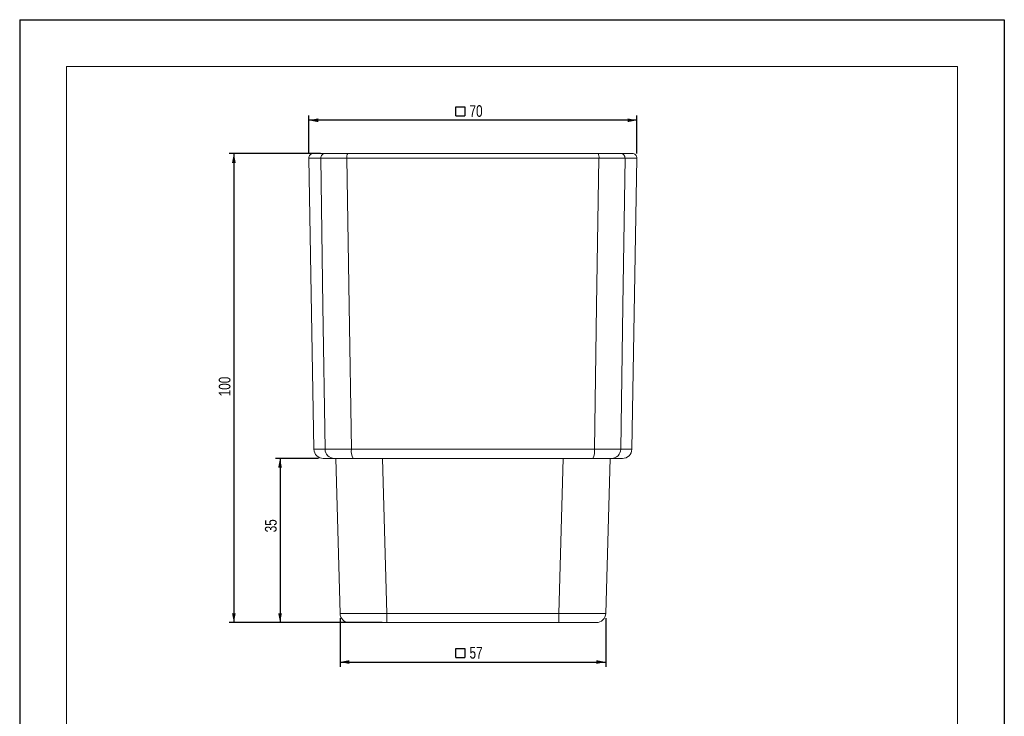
# Model space of a CAD drawing. Header units: millimetres. Extents: x 0 to 210, y 0 to 297.
# Tile 2 of 2: x 0 to 210, y 148 to 297. Entities that reach past the tile are written whole.
import ezdxf

# ---------------------------------------------------------------- set-up
doc = ezdxf.new("R2010")
doc.units = ezdxf.units.MM
doc.layers.add('注释', color=7, linetype='Continuous')
doc.styles.add('SLDTEXTSTYLE0', font='TXT', dxfattribs={"width": 0.75})
doc.dimstyles.new('SLDDIMSTYLE0', dxfattribs={"dimtxt": 2.5, "dimasz": 2, "dimexe": 0, "dimexo": 0.0625, "dimtad": 1, "dimdec": 3, "dimrnd": 1e-09, "dimzin": 12, "dimdsep": 46, "dimtxsty": 'SLDTEXTSTYLE0', "dimsah": 1, "dimcen": 0.09, "dimadec": 0, "dimazin": 3, "dimtfac": 1, "dimtdec": 3, "dimtofl": 0, "dimtmove": 0, "dimatfit": 3, "dimfxl": 0, "dimfrac": 2, "dimtolj": 1, "dimtzin": 12, "dimarcsym": 0})
doc.dimstyles.new('SLDDIMSTYLE1', dxfattribs={"dimtxt": 2.5, "dimasz": 2, "dimexe": 0, "dimexo": 0.0625, "dimtad": 1, "dimdec": 0, "dimrnd": 1e-09, "dimzin": 12, "dimdsep": 46, "dimtxsty": 'SLDTEXTSTYLE0', "dimsah": 1, "dimcen": 0.09, "dimadec": 0, "dimazin": 3, "dimtfac": 1, "dimtdec": 0, "dimtofl": 0, "dimtmove": 0, "dimatfit": 3, "dimfxl": 0, "dimfrac": 2, "dimtolj": 1, "dimtzin": 12, "dimarcsym": 0})

# ---------------------------------------------------------------- blocks, each defined once
blk = doc.blocks.new('_D')
at = {"layer": '注释', "color": 7}
for p, q in [((64.19, 268.48), (44.68, 268.48)), ((45.68, 268.48), (45.68, 168.48)), ((77.33, 168.48), (44.68, 168.48))]:
    blk.add_line(p, q, dxfattribs=at)
for points in [[(45.68, 268.48), (45.28, 266.48), (46.08, 266.48)], [(45.68, 168.48), (46.08, 170.48), (45.28, 170.48)]]:
    blk.add_solid(points, dxfattribs=at)
at = {"layer": '注释', "color": 7, "insert": (42.45, 216.71), "char_height": 2.5, "attachment_point": 1, "rotation": 90, "style": 'SLDTEXTSTYLE0'}
blk.add_mtext('100', dxfattribs=at)
blk = doc.blocks.new('SW_SYMBOL_MOD_BOX')
at = {"layer": '注释', "color": 0}
for p, q in [((200, 200), (200, 800)), ((200, 800), (800, 800)), ((800, 800), (800, 200)), ((200, 200), (800, 200))]:
    blk.add_line(p, q, dxfattribs=at)
blk = doc.blocks.new('_D_1')
at = {"layer": '注释', "color": 7}
for p, q in [((68.33, 169.42), (68.33, 159.07)), ((124.99, 169.42), (124.99, 159.07)), ((68.33, 160.07), (124.99, 160.07))]:
    blk.add_line(p, q, dxfattribs=at)
for points in [[(68.33, 160.07), (70.33, 159.67), (70.33, 160.47)], [(124.99, 160.07), (122.99, 160.47), (122.99, 159.67)]]:
    blk.add_solid(points, dxfattribs=at)
at = {"layer": '注释', "color": 7, "xscale": 0.003175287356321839, "yscale": 0.003175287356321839, "zscale": 0.003175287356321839}
blk.add_blockref('SW_SYMBOL_MOD_BOX', (92.39, 160.41), dxfattribs=at)
at = {"layer": '注释', "color": 7, "insert": (95.94, 163.3), "char_height": 2.5, "attachment_point": 1, "style": 'SLDTEXTSTYLE0'}
blk.add_mtext('57', dxfattribs=at)
blk = doc.blocks.new('_D_2')
at = {"layer": '注释', "color": 7}
for p, q in [((61.68, 268.46), (61.68, 276.56)), ((131.64, 275.56), (61.68, 275.56)), ((131.64, 268.46), (131.64, 276.56))]:
    blk.add_line(p, q, dxfattribs=at)
for points in [[(61.68, 275.56), (63.68, 275.16), (63.68, 275.96)], [(131.64, 275.56), (129.64, 275.96), (129.64, 275.16)]]:
    blk.add_solid(points, dxfattribs=at)
at = {"layer": '注释', "color": 7, "xscale": 0.003175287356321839, "yscale": 0.003175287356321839, "zscale": 0.003175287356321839, "rotation": 359.9999999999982}
blk.add_blockref('SW_SYMBOL_MOD_BOX', (92.39, 275.9), dxfattribs=at)
at = {"layer": '注释', "color": 7, "insert": (95.94, 278.78), "char_height": 2.5, "attachment_point": 1, "style": 'SLDTEXTSTYLE0'}
blk.add_mtext('70', dxfattribs=at)
blk = doc.blocks.new('_D_3')
at = {"layer": '注释', "color": 7}
for p, q in [((63.76, 203.48), (54.53, 203.48)), ((55.53, 203.48), (55.53, 168.48)), ((69.33, 168.48), (54.53, 168.48))]:
    blk.add_line(p, q, dxfattribs=at)
for points in [[(55.53, 203.48), (55.13, 201.48), (55.93, 201.48)], [(55.53, 168.48), (55.93, 170.48), (55.13, 170.48)]]:
    blk.add_solid(points, dxfattribs=at)
at = {"layer": '注释', "color": 7, "insert": (52.31, 187.72), "char_height": 2.5, "attachment_point": 1, "rotation": 90, "style": 'SLDTEXTSTYLE0'}
blk.add_mtext('35', dxfattribs=at)

msp = doc.modelspace()

# ---------------------------------------------------------------- linework, layer by layer
at = {"color": 7, "linetype": 'Continuous', "lineweight": 15}
for p, q in [((61.6775, 267.463), (62.7601, 205.4456)), ((62.6774, 268.4805), (65.1914, 268.4805)), ((123.5412, 267.463), (69.7783, 267.463)), ((69.965, 268.4805), (123.3545, 268.4805)), ((128.1281, 268.4805), (130.6422, 268.4805)), ((130.5595, 205.4456), (131.642, 267.463)), ((70.7434, 205.4456), (122.5762, 205.4456)), ((67.0964, 203.4805), (64.7598, 203.4805)), ((68.3331, 170.4246), (67.4098, 203.4805)), ((122.2135, 203.4805), (71.106, 203.4805)), ((77.4059, 203.4805), (78.3292, 170.4246)), ((114.9903, 170.4246), (115.9137, 203.4805)), ((125.9098, 203.4805), (124.9864, 170.4246)), ((128.5598, 203.4805), (126.2232, 203.4805)), ((78.3292, 170.4246), (114.9903, 170.4246)), ((78.3292, 168.4805), (78.3292, 170.4246)), ((114.9903, 168.4805), (114.9903, 170.4246)), ((78.3292, 168.4805), (70.3323, 168.4805)), ((114.9903, 168.4805), (78.3292, 168.4805)), ((122.9872, 168.4805), (114.9903, 168.4805))]:
    msp.add_line(p, q, dxfattribs=at)
at = {"color": 1, "linetype": 'Continuous', "lineweight": 15}
for p, q in [((64.2092, 267.463), (61.6775, 267.463)), ((131.642, 267.463), (129.1104, 267.463)), ((62.7601, 205.4456), (65.1298, 205.4456)), ((128.1897, 205.4456), (130.5595, 205.4456))]:
    msp.add_line(p, q, dxfattribs=at)
at = {"color": 7, "linetype": 'Continuous', "lineweight": 15, "flags": 128}
for points in [[(65.1298, 205.4456), (64.6753, 236.0326), (64.2092, 267.463)], [(69.7783, 267.463), (70.2669, 236.0326), (70.7434, 205.4456)], [(122.5762, 205.4456), (123.0527, 236.0326), (123.5412, 267.463)], [(129.1104, 267.463), (128.6442, 236.0326), (128.1897, 205.4456)]]:
    msp.add_lwpolyline(points, dxfattribs=at)
at = {"color": 7, "linetype": 'Continuous', "lineweight": 15}
for centre, radius, start, end in [((62.6774, 267.4805), 1, 90, 181), ((65.2005, 267.4888), 0.9917, 90.524415, 181.491635), ((71.2877, 267.7119), 1.5297, 149.841729, 189.365536), ((122.0319, 267.7119), 1.5297, 350.634464, 30.158271), ((128.119, 267.4888), 0.9917, 358.508365, 89.475585), ((130.6422, 267.4805), 1, 359, 90), ((64.7598, 205.4805), 2, 181, 270), ((67.1127, 205.4633), 1.9829, 180.513806, 269.528132), ((73.7099, 204.977), 3.0033, 171.024771, 209.888252), ((119.6097, 204.977), 3.0033, 330.111748, 8.975229), ((126.2069, 205.4633), 1.9829, 270.471868, 359.486194), ((128.5598, 205.4805), 2, 270, 359), ((70.3323, 170.4805), 2, 181.6, 270), ((122.9872, 170.4805), 2, 270, 358.4)]:
    msp.add_arc(centre, radius, start, end, dxfattribs=at)
for centre, major_axis, start_param, end_param in [((78.3355, 170.4805), (10.0023, 0.0558), 3.14171733, 4.71173404), ((114.9841, 170.4805), (10.0023, -0.0558), 4.71304392, 6.28306063)]:
    msp.add_ellipse(centre, major_axis=major_axis, ratio=0.00557937, start_param=start_param, end_param=end_param, dxfattribs=at)
for points, knots in [([(69.7783, 267.463), (69.433, 267.4624), (69.095, 267.4619), (68.4333, 267.461), (68.1116, 267.4606), (67.4986, 267.46), (67.2052, 267.4597), (66.6452, 267.4594), (66.3773, 267.4593), (65.8857, 267.4594), (65.6598, 267.4594), (65.2475, 267.4597), (65.0599, 267.46), (64.5702, 267.4609), (64.3405, 267.4618), (64.2092, 267.463)], [0, 0, 0, 0, 0.125, 0.125, 0.25, 0.25, 0.375, 0.375, 0.5, 0.5, 0.625, 0.625, 0.75, 0.75, 1, 1, 1, 1]), ([(65.1914, 268.4805), (65.3039, 268.4805), (65.5009, 268.4805), (65.9206, 268.4805), (66.0814, 268.4805), (66.4348, 268.4805), (66.6284, 268.4805), (67.0498, 268.4805), (67.2794, 268.4805), (67.7595, 268.4805), (68.0109, 268.4805), (68.5364, 268.4805), (68.8121, 268.4805), (69.3792, 268.4805), (69.669, 268.4805), (69.965, 268.4805)], [0, 0, 0, 0, 0.25, 0.25, 0.375, 0.375, 0.5, 0.5, 0.625, 0.625, 0.75, 0.75, 0.875, 0.875, 1, 1, 1, 1]), ([(123.3545, 268.4805), (123.9466, 268.4805), (124.5072, 268.4805), (125.3017, 268.4805), (125.5574, 268.4805), (126.0362, 268.4805), (126.2615, 268.4805), (126.6837, 268.4805), (126.8817, 268.4805), (127.2364, 268.4805), (127.3947, 268.4805), (127.6735, 268.4805), (127.7945, 268.4805), (127.9938, 268.4805), (128.0719, 268.4805), (128.1281, 268.4805)], [0, 0, 0, 0, 0.25, 0.25, 0.375, 0.375, 0.5, 0.5, 0.625, 0.625, 0.75, 0.75, 0.875, 0.875, 1, 1, 1, 1]), ([(129.1104, 267.463), (129.0447, 267.4624), (128.9537, 267.4619), (128.7211, 267.461), (128.5799, 267.4606), (128.2547, 267.46), (128.07, 267.4597), (127.6561, 267.4594), (127.4252, 267.4593), (126.9326, 267.4594), (126.6698, 267.4594), (126.1112, 267.4597), (125.8129, 267.46), (124.8859, 267.4609), (124.2319, 267.4618), (123.5412, 267.463)], [0, 0, 0, 0, 0.125, 0.125, 0.25, 0.25, 0.375, 0.375, 0.5, 0.5, 0.625, 0.625, 0.75, 0.75, 1, 1, 1, 1]), ([(65.1298, 205.4456), (65.2585, 205.4431), (65.4876, 205.4413), (65.9795, 205.4394), (66.1681, 205.4389), (66.5832, 205.4382), (66.811, 205.4381), (67.3074, 205.4381), (67.5779, 205.4382), (68.1432, 205.4389), (68.4395, 205.4394), (69.0593, 205.4406), (69.385, 205.4414), (70.0531, 205.4433), (70.3945, 205.4443), (70.7434, 205.4456)], [0, 0, 0, 0, 0.25, 0.25, 0.375, 0.375, 0.5, 0.5, 0.625, 0.625, 0.75, 0.75, 0.875, 0.875, 1, 1, 1, 1]), ([(122.5762, 205.4456), (123.2739, 205.4431), (123.9347, 205.4413), (124.8718, 205.4394), (125.173, 205.4389), (125.7371, 205.4382), (126.0026, 205.4381), (126.4998, 205.4381), (126.7327, 205.4382), (127.1493, 205.4389), (127.335, 205.4394), (127.6617, 205.4406), (127.8034, 205.4414), (128.0351, 205.4433), (128.1254, 205.4443), (128.1897, 205.4456)], [0, 0, 0, 0, 0.25, 0.25, 0.375, 0.375, 0.5, 0.5, 0.625, 0.625, 0.75, 0.75, 0.875, 0.875, 1, 1, 1, 1]), ([(71.106, 203.4805), (70.8568, 203.4805), (70.613, 203.4805), (70.1358, 203.4805), (69.9031, 203.4805), (69.4603, 203.4805), (69.2487, 203.4805), (68.8449, 203.4805), (68.6517, 203.4805), (68.2971, 203.4805), (68.1344, 203.4805), (67.8379, 203.4805), (67.7032, 203.4805), (67.3519, 203.4805), (67.1883, 203.4805), (67.0964, 203.4805)], [0, 0, 0, 0, 0.125, 0.125, 0.25, 0.25, 0.375, 0.375, 0.5, 0.5, 0.625, 0.625, 0.75, 0.75, 1, 1, 1, 1]), ([(126.2232, 203.4805), (126.1773, 203.4805), (126.1128, 203.4805), (125.9473, 203.4805), (125.8461, 203.4805), (125.6128, 203.4805), (125.4801, 203.4805), (125.1825, 203.4805), (125.0162, 203.4805), (124.661, 203.4805), (124.4714, 203.4805), (124.0685, 203.4805), (123.8533, 203.4805), (123.184, 203.4805), (122.7119, 203.4805), (122.2135, 203.4805)], [0, 0, 0, 0, 0.125, 0.125, 0.25, 0.25, 0.375, 0.375, 0.5, 0.5, 0.625, 0.625, 0.75, 0.75, 1, 1, 1, 1])]:
    msp.add_open_spline(points, degree=3, knots=knots, dxfattribs=at)
at = {"layer": '注释'}
for p, q in [((0, 297), (210, 297)), ((0, 297), (0, 0)), ((210, 297), (210, 0))]:
    msp.add_line(p, q, dxfattribs=at)
at = {"layer": '注释', "lineweight": 15}
for p, q in [((10, 287), (200, 287)), ((10, 287), (10, 10)), ((200, 287), (200, 10))]:
    msp.add_line(p, q, dxfattribs=at)

# ---------------------------------------------------------------- dimensions: what is measured, and where the dimension line sits
at = {"layer": '注释', "color": 7}
for base, p1, p2, picture, middle in [((61.6775, 275.5593), (131.642, 267.463), (61.6775, 267.463), '_D_2', (95.9514, 275.5593)), ((124.9864, 160.074), (68.3331, 170.4246), (124.9864, 170.4246), '_D_1', (95.9514, 160.074))]:
    dim = msp.add_linear_dim(base=base, p1=p1, p2=p2, text='{\\fGDT;o}<>', dimstyle='SLDDIMSTYLE1', dxfattribs=at)
    dim.commit()
    dim.dimension.update_dxf_attribs({"geometry": picture, "text_midpoint": middle, "dimtype": 160})
for base, p1, p2, picture, middle in [((45.6774, 168.4805), (65.1914, 268.4805), (78.3292, 168.4805), '_D', (45.6774, 219.3909)), ((55.533, 168.4805), (64.7598, 203.4805), (70.3323, 168.4805), '_D_3', (55.533, 189.5012))]:
    dim = msp.add_linear_dim(base=base, p1=p1, p2=p2, angle=90, dimstyle='SLDDIMSTYLE0', dxfattribs=at)
    dim.commit()
    dim.dimension.update_dxf_attribs({"geometry": picture, "text_midpoint": middle, "dimtype": 160})

doc.saveas('drawing.dxf')
